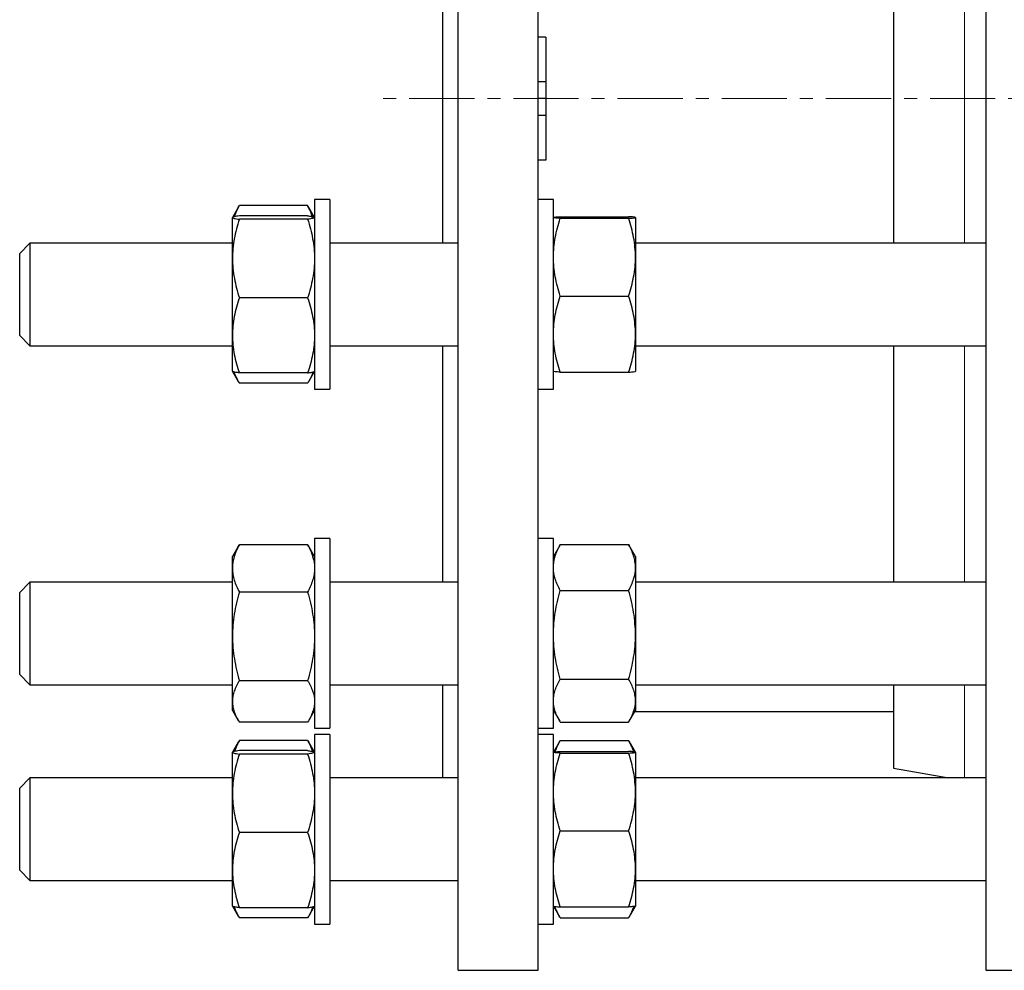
# Model space of a CAD drawing. Header units: millimetres. Extents: x 48 to 806, y 38 to 792.
# Tile 6 of 9: x 446 to 638, y 450 to 635. Entities that reach past the tile are written whole.
import ezdxf

# ---------------------------------------------------------------- set-up
doc = ezdxf.new("R2010")
doc.units = ezdxf.units.MM
doc.linetypes.add('CENTERX2', pattern=[20.32, 12.7, -2.54, 2.54, -2.54])
doc.layers.add('FORMAT', color=7, linetype='Continuous')

msp = doc.modelspace()

# ---------------------------------------------------------------- linework, layer by layer
at = {"color": 7, "linetype": 'Continuous', "lineweight": 25}
for p, q in [((531.75, 449.82), (531.75, 789.82)), ((547.35, 449.82), (547.35, 789.82)), ((634.68, 789.82), (634.68, 449.82)), ((528.75, 591.64), (528.75, 647.99)), ((616.68, 647.99), (616.68, 591.64)), ((548.85, 631.82), (547.35, 631.82)), ((548.85, 631.82), (548.85, 623.08)), ((548.85, 623.08), (547.35, 623.08)), ((548.85, 623.08), (548.85, 619.82)), ((548.85, 619.82), (547.35, 619.82)), ((548.85, 619.82), (548.85, 616.56)), ((548.85, 616.56), (547.35, 616.56)), ((548.85, 616.56), (548.85, 607.82)), ((548.85, 607.82), (547.35, 607.82)), ((506.75, 600.14), (503.75, 600.14)), ((503.75, 600.14), (503.75, 590.89)), ((506.75, 600.14), (506.75, 590.89)), ((550.35, 600.14), (547.35, 600.14)), ((550.35, 563.3), (550.35, 600.14)), ((488.88, 598.61), (487.76, 596.67)), ((488.88, 598.6), (489.09, 598.95)), ((502.41, 598.95), (489.09, 598.95)), ((502.61, 598.6), (502.41, 598.95)), ((503.73, 596.67), (502.61, 598.61)), ((487.76, 596.66), (487.75, 596.64)), ((487.75, 596.63), (487.75, 596.64)), ((487.75, 588.64), (487.75, 596.63)), ((502.41, 596.96), (489.09, 596.96)), ((502.41, 596.3), (489.09, 596.3)), ((503.75, 596.64), (503.74, 596.66)), ((551.69, 596.8), (565.01, 596.8)), ((551.69, 596.48), (565.01, 596.48)), ((566.35, 596.64), (566.35, 588.9)), ((448.25, 591.64), (446.25, 589.64)), ((487.75, 591.64), (448.25, 591.64)), ((448.25, 591.64), (448.25, 581.49)), ((531.75, 591.64), (506.75, 591.64)), ((634.68, 591.64), (566.35, 591.64)), ((446.25, 581.52), (446.25, 589.64)), ((503.75, 590.89), (503.75, 563.14)), ((506.75, 590.89), (506.75, 563.14)), ((487.75, 573.65), (487.75, 588.64)), ((566.35, 588.9), (566.35, 573.9)), ((446.25, 573.64), (446.25, 581.52)), ((448.25, 581.49), (448.25, 571.64)), ((502.41, 580.98), (489.09, 580.98)), ((551.69, 581.32), (565.01, 581.32)), ((446.25, 573.64), (448.25, 571.64)), ((487.75, 566.64), (487.75, 573.65)), ((566.35, 573.9), (566.35, 566.65)), ((448.25, 571.64), (487.75, 571.64)), ((506.75, 571.64), (531.75, 571.64)), ((528.75, 525.52), (528.75, 571.64)), ((566.35, 571.64), (634.68, 571.64)), ((616.68, 571.64), (616.68, 525.52)), ((487.75, 566.64), (487.76, 566.63)), ((487.76, 566.63), (488.88, 564.68)), ((502.61, 564.68), (503.74, 566.63)), ((503.74, 566.63), (503.75, 566.64)), ((502.41, 566.32), (489.09, 566.32)), ((551.69, 566.48), (565.01, 566.48)), ((502.41, 564.34), (489.09, 564.34)), ((503.75, 563.14), (506.75, 563.14)), ((547.35, 563.14), (550.35, 563.14)), ((550.35, 563.14), (550.35, 563.3)), ((506.75, 534.02), (503.75, 534.02)), ((503.75, 534.02), (503.75, 515.52)), ((506.75, 534.02), (506.75, 515.52)), ((550.35, 534.02), (547.35, 534.02)), ((550.35, 497.02), (550.35, 534.02)), ((488.88, 532.48), (487.75, 530.52)), ((488.88, 532.48), (489.09, 532.83)), ((502.41, 532.83), (489.09, 532.83)), ((502.61, 532.48), (502.41, 532.83)), ((503.75, 530.52), (502.61, 532.48)), ((551.58, 532.66), (550.35, 530.52)), ((551.69, 532.84), (551.59, 532.66)), ((551.69, 532.84), (565.01, 532.84)), ((565.01, 532.84), (565.11, 532.66)), ((566.35, 530.52), (565.11, 532.66)), ((487.75, 528.22), (487.75, 530.52)), ((566.35, 530.52), (566.35, 528.37)), ((487.75, 514.95), (487.75, 528.22)), ((566.35, 528.37), (566.35, 515.24)), ((448.25, 525.52), (446.25, 523.52)), ((487.75, 525.52), (448.25, 525.52)), ((448.25, 525.52), (448.25, 510.39)), ((531.75, 525.52), (506.75, 525.52)), ((634.68, 525.52), (566.35, 525.52)), ((446.25, 511.42), (446.25, 523.52)), ((502.41, 523.6), (489.09, 523.6)), ((551.69, 523.9), (565.01, 523.9)), ((487.75, 502.25), (487.75, 514.95)), ((503.75, 515.52), (503.75, 497.02)), ((506.75, 515.52), (506.75, 497.02)), ((566.35, 515.24), (566.35, 502.39)), ((446.25, 507.52), (446.25, 511.42)), ((448.25, 510.39), (448.25, 505.52)), ((446.25, 507.52), (448.25, 505.52)), ((448.25, 505.52), (487.75, 505.52)), ((502.41, 506.3), (489.09, 506.3)), ((506.75, 505.52), (531.75, 505.52)), ((528.75, 487.34), (528.75, 505.52)), ((551.69, 506.58), (565.01, 506.58)), ((566.35, 505.52), (634.68, 505.52)), ((616.68, 505.52), (616.68, 489.24)), ((487.75, 500.52), (487.75, 502.25)), ((566.35, 502.39), (566.35, 500.52)), ((487.75, 500.52), (488.88, 498.56)), ((502.61, 498.56), (503.75, 500.52)), ((550.35, 500.52), (551.58, 498.38)), ((550.35, 500.32), (550.46, 500.32)), ((565.11, 498.38), (566.35, 500.52)), ((566.23, 500.32), (616.68, 500.32)), ((502.41, 498.21), (489.09, 498.21)), ((551.69, 498.2), (565.01, 498.2)), ((503.75, 497.02), (506.75, 497.02)), ((506.75, 495.84), (503.75, 495.84)), ((503.75, 495.84), (503.75, 468.09)), ((506.75, 495.84), (506.75, 468.09)), ((547.35, 497.02), (550.35, 497.02)), ((550.35, 495.84), (547.35, 495.84)), ((550.35, 458.84), (550.35, 495.84)), ((488.88, 494.31), (487.76, 492.37)), ((489.09, 494.65), (488.88, 494.31)), ((502.41, 494.65), (489.09, 494.65)), ((502.41, 494.65), (502.61, 494.31)), ((503.73, 492.37), (502.61, 494.31)), ((551.58, 494.49), (550.35, 492.34)), ((551.69, 494.66), (551.59, 494.48)), ((551.69, 494.66), (565.01, 494.66)), ((565.01, 494.66), (565.11, 494.48)), ((566.35, 492.34), (565.11, 494.49)), ((487.76, 492.36), (487.75, 492.34)), ((487.75, 492.33), (487.75, 492.34)), ((487.75, 484.35), (487.75, 492.33)), ((502.41, 492.66), (489.09, 492.66)), ((502.41, 492), (489.09, 492)), ((503.75, 492.34), (503.74, 492.36)), ((551.69, 492.5), (565.01, 492.5)), ((551.69, 492.18), (565.01, 492.18)), ((566.35, 492.34), (566.35, 484.6)), ((616.68, 489.24), (627.46, 487.34)), ((448.25, 487.34), (446.25, 485.34)), ((487.75, 487.34), (448.25, 487.34)), ((448.25, 487.34), (448.25, 468.61)), ((531.75, 487.34), (506.75, 487.34)), ((634.68, 487.34), (566.35, 487.34)), ((634.68, 487.34), (634.68, 487.34)), ((446.25, 470.36), (446.25, 485.34)), ((487.75, 469.36), (487.75, 484.35)), ((566.35, 484.6), (566.35, 469.6)), ((502.41, 476.69), (489.09, 476.69)), ((551.69, 477.02), (565.01, 477.02)), ((446.25, 469.34), (446.25, 470.36)), ((446.25, 469.34), (448.25, 467.34)), ((448.25, 468.61), (448.25, 467.34)), ((487.75, 462.34), (487.75, 469.36)), ((566.35, 469.6), (566.35, 462.35)), ((448.25, 467.34), (487.75, 467.34)), ((503.75, 468.09), (503.75, 458.84)), ((506.75, 468.09), (506.75, 458.84)), ((506.75, 467.34), (531.75, 467.34)), ((566.35, 467.34), (634.68, 467.34)), ((487.75, 462.34), (487.76, 462.33)), ((487.76, 462.33), (488.88, 460.38)), ((502.41, 462.03), (489.09, 462.03)), ((502.61, 460.38), (503.74, 462.33)), ((503.74, 462.33), (503.75, 462.34)), ((550.35, 462.34), (551.58, 460.2)), ((551.69, 462.19), (565.01, 462.19)), ((565.11, 460.2), (566.35, 462.34)), ((502.41, 460.04), (489.09, 460.04)), ((551.69, 460.03), (565.01, 460.03)), ((503.75, 458.84), (506.75, 458.84)), ((547.35, 458.84), (550.35, 458.84)), ((531.75, 449.82), (547.35, 449.82)), ((634.68, 449.82), (646.68, 449.82))]:
    msp.add_line(p, q, dxfattribs=at)
at = {"color": 8, "linetype": 'Continuous', "lineweight": 18}
for p, q in [((630.55, 591.64), (630.55, 647.99)), ((630.55, 525.52), (630.55, 571.64)), ((630.55, 487.34), (630.55, 505.52))]:
    msp.add_line(p, q, dxfattribs=at)
at = {"color": 7, "linetype": 'Continuous', "lineweight": 25}
for points, knots in [([(488.16, 596.81), (488.21, 596.97), (488.35, 597.41), (488.66, 598.12), (488.94, 598.67), (489.09, 598.95)], [0, 0, 0, 0, 0.217027, 0.608496, 1, 1, 1, 1]), ([(503.33, 596.81), (503.28, 596.97), (503.15, 597.41), (502.84, 598.12), (502.55, 598.67), (502.41, 598.95)], [0, 0, 0, 0, 0.217027, 0.608496, 1, 1, 1, 1]), ([(489.09, 596.96), (488.68, 596.91), (488.34, 596.85), (487.87, 596.74), (487.75, 596.69), (487.75, 596.63)], [0, 0, 0, 0, 0.5, 0.5, 1, 1, 1, 1]), ([(487.75, 596.63), (487.75, 596.6), (487.78, 596.58), (487.9, 596.52), (487.99, 596.49), (488.34, 596.41), (488.68, 596.36), (489.09, 596.3)], [0, 0, 0, 0, 0.25, 0.25, 0.5, 0.5, 1, 1, 1, 1]), ([(489.09, 596.3), (488.88, 595.68), (488.7, 595.05), (488.36, 593.78), (488.22, 593.14), (487.87, 591.22), (487.75, 589.94), (487.75, 588.64)], [0, 0, 0, 0, 0.25, 0.25, 0.5, 0.5, 1, 1, 1, 1]), ([(502.41, 596.96), (502.54, 596.94), (502.8, 596.91), (503.12, 596.85), (503.39, 596.8), (503.59, 596.74), (503.7, 596.7), (503.71, 596.68), (503.71, 596.68)], [0, 0, 0, 0, 0.190453, 0.380961, 0.571369, 0.765372, 0.9595, 1, 1, 1, 1]), ([(503.75, 596.63), (503.75, 596.6), (503.71, 596.58), (503.59, 596.52), (503.5, 596.49), (503.15, 596.41), (502.81, 596.36), (502.41, 596.3)], [0, 0, 0, 0, 0.25, 0.25, 0.5, 0.5, 1, 1, 1, 1]), ([(502.41, 596.3), (502.61, 595.68), (502.8, 595.05), (503.13, 593.78), (503.27, 593.14), (503.62, 591.22), (503.75, 589.94), (503.75, 588.64)], [0, 0, 0, 0, 0.25, 0.25, 0.5, 0.5, 1, 1, 1, 1]), ([(550.35, 596.64), (550.35, 596.65), (550.38, 596.67), (550.5, 596.7), (550.59, 596.71), (550.95, 596.75), (551.28, 596.78), (551.69, 596.8)], [0, 0, 0, 0, 0.25, 0.25, 0.5, 0.5, 1, 1, 1, 1]), ([(551.69, 596.48), (551.48, 596.49), (551.3, 596.51), (550.96, 596.53), (550.82, 596.55), (550.47, 596.59), (550.35, 596.61), (550.35, 596.64)], [0, 0, 0, 0, 0.25, 0.25, 0.5, 0.5, 1, 1, 1, 1]), ([(550.35, 588.9), (550.35, 589.54), (550.38, 590.19), (550.5, 591.47), (550.59, 592.1), (550.94, 594), (551.28, 595.24), (551.69, 596.48)], [0, 0, 0, 0, 0.25, 0.25, 0.5, 0.5, 1, 1, 1, 1]), ([(566.35, 596.64), (566.35, 596.65), (566.32, 596.67), (566.19, 596.7), (566.1, 596.71), (565.75, 596.75), (565.41, 596.78), (565.01, 596.8)], [0, 0, 0, 0, 0.25, 0.25, 0.5, 0.5, 1, 1, 1, 1]), ([(565.01, 596.48), (565.21, 596.49), (565.4, 596.51), (565.73, 596.53), (565.87, 596.55), (566.22, 596.59), (566.35, 596.61), (566.35, 596.64)], [0, 0, 0, 0, 0.25, 0.25, 0.5, 0.5, 1, 1, 1, 1]), ([(566.35, 588.9), (566.35, 589.54), (566.31, 590.19), (566.19, 591.47), (566.1, 592.1), (565.75, 594), (565.41, 595.24), (565.01, 596.48)], [0, 0, 0, 0, 0.25, 0.25, 0.5, 0.5, 1, 1, 1, 1]), ([(487.75, 588.64), (487.75, 588), (487.78, 587.35), (487.9, 586.04), (487.99, 585.4), (488.35, 583.48), (488.68, 582.22), (489.09, 580.98)], [0, 0, 0, 0, 0.25, 0.25, 0.5, 0.5, 1, 1, 1, 1]), ([(503.75, 588.64), (503.75, 588), (503.72, 587.35), (503.59, 586.04), (503.5, 585.4), (503.15, 583.48), (502.81, 582.22), (502.41, 580.98)], [0, 0, 0, 0, 0.25, 0.25, 0.5, 0.5, 1, 1, 1, 1]), ([(551.69, 581.32), (551.28, 582.56), (550.94, 583.81), (550.47, 586.33), (550.35, 587.61), (550.35, 588.9)], [0, 0, 0, 0, 0.5, 0.5, 1, 1, 1, 1]), ([(565.01, 581.32), (565.42, 582.56), (565.75, 583.81), (566.22, 586.33), (566.35, 587.61), (566.35, 588.9)], [0, 0, 0, 0, 0.5, 0.5, 1, 1, 1, 1]), ([(489.09, 580.98), (488.68, 579.79), (488.34, 578.58), (487.87, 576.14), (487.75, 574.9), (487.75, 573.65)], [0, 0, 0, 0, 0.5, 0.5, 1, 1, 1, 1]), ([(502.41, 580.98), (502.82, 579.79), (503.15, 578.58), (503.62, 576.14), (503.75, 574.9), (503.75, 573.65)], [0, 0, 0, 0, 0.5, 0.5, 1, 1, 1, 1]), ([(550.35, 573.9), (550.35, 574.53), (550.38, 575.16), (550.5, 576.42), (550.59, 577.04), (550.94, 578.89), (551.28, 580.11), (551.69, 581.32)], [0, 0, 0, 0, 0.25, 0.25, 0.5, 0.5, 1, 1, 1, 1]), ([(566.35, 573.9), (566.35, 574.53), (566.31, 575.16), (566.19, 576.42), (566.1, 577.04), (565.75, 578.89), (565.41, 580.11), (565.01, 581.32)], [0, 0, 0, 0, 0.25, 0.25, 0.5, 0.5, 1, 1, 1, 1]), ([(487.75, 573.65), (487.75, 573.03), (487.78, 572.41), (487.9, 571.17), (487.99, 570.56), (488.34, 568.73), (488.68, 567.52), (489.09, 566.32)], [0, 0, 0, 0, 0.25, 0.25, 0.5, 0.5, 1, 1, 1, 1]), ([(503.75, 573.65), (503.75, 573.03), (503.71, 572.41), (503.59, 571.17), (503.5, 570.56), (503.15, 568.73), (502.81, 567.52), (502.41, 566.32)], [0, 0, 0, 0, 0.25, 0.25, 0.5, 0.5, 1, 1, 1, 1]), ([(551.69, 566.48), (551.28, 567.7), (550.94, 568.92), (550.47, 571.39), (550.35, 572.64), (550.35, 573.9)], [0, 0, 0, 0, 0.5, 0.5, 1, 1, 1, 1]), ([(565.01, 566.48), (565.42, 567.7), (565.75, 568.92), (566.22, 571.39), (566.35, 572.64), (566.35, 573.9)], [0, 0, 0, 0, 0.5, 0.5, 1, 1, 1, 1]), ([(489.09, 566.32), (488.96, 566.34), (488.7, 566.38), (488.37, 566.43), (488.1, 566.49), (487.9, 566.54), (487.78, 566.59), (487.77, 566.62), (487.76, 566.63)], [0, 0, 0, 0, 0.176581, 0.353212, 0.529751, 0.709623, 0.889611, 1, 1, 1, 1]), ([(502.41, 566.32), (502.54, 566.34), (502.8, 566.38), (503.12, 566.43), (503.39, 566.49), (503.59, 566.54), (503.71, 566.59), (503.72, 566.62), (503.73, 566.63)], [0, 0, 0, 0, 0.176581, 0.353212, 0.529751, 0.709623, 0.889611, 1, 1, 1, 1]), ([(551.69, 566.48), (551.48, 566.5), (551.3, 566.51), (550.96, 566.54), (550.82, 566.55), (550.47, 566.59), (550.35, 566.62), (550.35, 566.65)], [0, 0, 0, 0, 0.25, 0.25, 0.5, 0.5, 1, 1, 1, 1]), ([(565.01, 566.48), (565.21, 566.5), (565.4, 566.51), (565.73, 566.54), (565.87, 566.55), (566.22, 566.59), (566.35, 566.62), (566.35, 566.65)], [0, 0, 0, 0, 0.25, 0.25, 0.5, 0.5, 1, 1, 1, 1]), ([(488.06, 566.5), (488.09, 566.4), (488.18, 566.09), (488.41, 565.58), (488.72, 564.95), (488.96, 564.54), (489.09, 564.34)], [0, 0, 0, 0, 0.132823, 0.421819, 0.710946, 1, 1, 1, 1]), ([(503.43, 566.5), (503.4, 566.4), (503.31, 566.09), (503.09, 565.58), (502.78, 564.95), (502.53, 564.54), (502.41, 564.34)], [0, 0, 0, 0, 0.132823, 0.421819, 0.710946, 1, 1, 1, 1]), ([(489.09, 532.83), (488.68, 532.07), (488.34, 531.31), (487.87, 529.78), (487.75, 529), (487.75, 528.22)], [0, 0, 0, 0, 0.5, 0.5, 1, 1, 1, 1]), ([(502.41, 532.83), (502.82, 532.07), (503.15, 531.31), (503.62, 529.78), (503.75, 529), (503.75, 528.22)], [0, 0, 0, 0, 0.5, 0.5, 1, 1, 1, 1]), ([(550.35, 528.37), (550.35, 528.75), (550.38, 529.13), (550.5, 529.89), (550.59, 530.26), (550.95, 531.38), (551.28, 532.12), (551.69, 532.84)], [0, 0, 0, 0, 0.25, 0.25, 0.5, 0.5, 1, 1, 1, 1]), ([(566.35, 528.37), (566.35, 528.75), (566.32, 529.13), (566.19, 529.89), (566.1, 530.26), (565.75, 531.38), (565.41, 532.12), (565.01, 532.84)], [0, 0, 0, 0, 0.25, 0.25, 0.5, 0.5, 1, 1, 1, 1]), ([(487.75, 528.22), (487.75, 527.82), (487.78, 527.43), (487.9, 526.65), (487.99, 526.27), (488.34, 525.12), (488.68, 524.36), (489.09, 523.6)], [0, 0, 0, 0, 0.25, 0.25, 0.5, 0.5, 1, 1, 1, 1]), ([(503.75, 528.22), (503.75, 527.82), (503.71, 527.43), (503.59, 526.65), (503.5, 526.27), (503.15, 525.12), (502.81, 524.36), (502.41, 523.6)], [0, 0, 0, 0, 0.25, 0.25, 0.5, 0.5, 1, 1, 1, 1]), ([(551.69, 523.9), (551.48, 524.26), (551.3, 524.63), (550.96, 525.37), (550.82, 525.74), (550.47, 526.86), (550.35, 527.61), (550.35, 528.37)], [0, 0, 0, 0, 0.25, 0.25, 0.5, 0.5, 1, 1, 1, 1]), ([(565.01, 523.9), (565.21, 524.26), (565.4, 524.63), (565.73, 525.37), (565.87, 525.74), (566.22, 526.86), (566.35, 527.61), (566.35, 528.37)], [0, 0, 0, 0, 0.25, 0.25, 0.5, 0.5, 1, 1, 1, 1]), ([(489.09, 523.6), (488.88, 522.9), (488.7, 522.19), (488.36, 520.75), (488.22, 520.03), (487.87, 517.87), (487.75, 516.41), (487.75, 514.95)], [0, 0, 0, 0, 0.25, 0.25, 0.5, 0.5, 1, 1, 1, 1]), ([(502.41, 523.6), (502.61, 522.9), (502.8, 522.19), (503.13, 520.75), (503.27, 520.03), (503.62, 517.87), (503.75, 516.41), (503.75, 514.95)], [0, 0, 0, 0, 0.25, 0.25, 0.5, 0.5, 1, 1, 1, 1]), ([(550.35, 515.24), (550.35, 515.98), (550.38, 516.71), (550.5, 518.18), (550.59, 518.9), (550.94, 521.06), (551.28, 522.49), (551.69, 523.9)], [0, 0, 0, 0, 0.25, 0.25, 0.5, 0.5, 1, 1, 1, 1]), ([(566.35, 515.24), (566.35, 515.98), (566.31, 516.71), (566.19, 518.18), (566.1, 518.9), (565.75, 521.06), (565.41, 522.49), (565.01, 523.9)], [0, 0, 0, 0, 0.25, 0.25, 0.5, 0.5, 1, 1, 1, 1]), ([(487.75, 514.95), (487.75, 514.22), (487.78, 513.48), (487.9, 512.01), (487.99, 511.28), (488.35, 509.11), (488.68, 507.7), (489.09, 506.3)], [0, 0, 0, 0, 0.25, 0.25, 0.5, 0.5, 1, 1, 1, 1]), ([(503.75, 514.95), (503.75, 514.22), (503.72, 513.48), (503.59, 512.01), (503.5, 511.28), (503.15, 509.11), (502.81, 507.7), (502.41, 506.3)], [0, 0, 0, 0, 0.25, 0.25, 0.5, 0.5, 1, 1, 1, 1]), ([(551.69, 506.58), (551.28, 508), (550.94, 509.43), (550.47, 512.31), (550.35, 513.77), (550.35, 515.24)], [0, 0, 0, 0, 0.5, 0.5, 1, 1, 1, 1]), ([(565.01, 506.58), (565.42, 508), (565.75, 509.43), (566.22, 512.31), (566.35, 513.77), (566.35, 515.24)], [0, 0, 0, 0, 0.5, 0.5, 1, 1, 1, 1]), ([(489.09, 506.3), (488.68, 505.64), (488.34, 504.97), (487.87, 503.62), (487.75, 502.94), (487.75, 502.25)], [0, 0, 0, 0, 0.5, 0.5, 1, 1, 1, 1]), ([(502.41, 506.3), (502.82, 505.64), (503.15, 504.97), (503.62, 503.62), (503.75, 502.94), (503.75, 502.25)], [0, 0, 0, 0, 0.5, 0.5, 1, 1, 1, 1]), ([(550.35, 502.39), (550.35, 502.75), (550.38, 503.11), (550.5, 503.81), (550.59, 504.16), (550.94, 505.21), (551.28, 505.9), (551.69, 506.58)], [0, 0, 0, 0, 0.25, 0.25, 0.5, 0.5, 1, 1, 1, 1]), ([(566.35, 502.39), (566.35, 502.75), (566.31, 503.11), (566.19, 503.81), (566.1, 504.16), (565.75, 505.21), (565.41, 505.9), (565.01, 506.58)], [0, 0, 0, 0, 0.25, 0.25, 0.5, 0.5, 1, 1, 1, 1]), ([(487.75, 502.25), (487.75, 501.91), (487.78, 501.57), (487.9, 500.89), (487.99, 500.55), (488.34, 499.54), (488.68, 498.87), (489.09, 498.21)], [0, 0, 0, 0, 0.25, 0.25, 0.5, 0.5, 1, 1, 1, 1]), ([(503.75, 502.25), (503.75, 501.91), (503.71, 501.57), (503.59, 500.89), (503.5, 500.55), (503.15, 499.54), (502.81, 498.87), (502.41, 498.21)], [0, 0, 0, 0, 0.25, 0.25, 0.5, 0.5, 1, 1, 1, 1]), ([(551.69, 498.2), (551.28, 498.89), (550.94, 499.58), (550.47, 500.97), (550.35, 501.68), (550.35, 502.39)], [0, 0, 0, 0, 0.5, 0.5, 1, 1, 1, 1]), ([(565.01, 498.2), (565.42, 498.89), (565.75, 499.58), (566.22, 500.97), (566.35, 501.68), (566.35, 502.39)], [0, 0, 0, 0, 0.5, 0.5, 1, 1, 1, 1]), ([(489.09, 494.65), (488.96, 494.4), (488.7, 493.91), (488.38, 493.19), (488.23, 492.72), (488.16, 492.51)], [0, 0, 0, 0, 0.35138, 0.70286, 1, 1, 1, 1]), ([(502.41, 494.65), (502.54, 494.4), (502.8, 493.91), (503.11, 493.19), (503.27, 492.72), (503.34, 492.51)], [0, 0, 0, 0, 0.35138, 0.70286, 1, 1, 1, 1]), ([(550.7, 492.42), (550.72, 492.48), (550.8, 492.77), (551.01, 493.29), (551.32, 493.98), (551.56, 494.43), (551.69, 494.66)], [0, 0, 0, 0, 0.07377, 0.382446, 0.691262, 1, 1, 1, 1]), ([(565.99, 492.42), (565.97, 492.48), (565.89, 492.77), (565.69, 493.29), (565.38, 493.98), (565.13, 494.43), (565.01, 494.66)], [0, 0, 0, 0, 0.07377, 0.382446, 0.691262, 1, 1, 1, 1]), ([(489.09, 492.66), (488.68, 492.61), (488.34, 492.56), (487.87, 492.45), (487.75, 492.39), (487.75, 492.33)], [0, 0, 0, 0, 0.5, 0.5, 1, 1, 1, 1]), ([(487.75, 492.33), (487.75, 492.31), (487.78, 492.28), (487.9, 492.22), (487.99, 492.19), (488.34, 492.11), (488.68, 492.06), (489.09, 492)], [0, 0, 0, 0, 0.25, 0.25, 0.5, 0.5, 1, 1, 1, 1]), ([(489.09, 492), (488.68, 490.75), (488.34, 489.49), (487.87, 486.94), (487.75, 485.65), (487.75, 484.35)], [0, 0, 0, 0, 0.5, 0.5, 1, 1, 1, 1]), ([(502.41, 492.66), (502.54, 492.65), (502.8, 492.61), (503.12, 492.56), (503.39, 492.5), (503.59, 492.45), (503.7, 492.4), (503.71, 492.38), (503.71, 492.38)], [0, 0, 0, 0, 0.190453, 0.380961, 0.571369, 0.765372, 0.9595, 1, 1, 1, 1]), ([(503.75, 492.33), (503.75, 492.31), (503.71, 492.28), (503.59, 492.22), (503.5, 492.19), (503.15, 492.11), (502.81, 492.06), (502.41, 492)], [0, 0, 0, 0, 0.25, 0.25, 0.5, 0.5, 1, 1, 1, 1]), ([(502.41, 492), (502.82, 490.75), (503.15, 489.49), (503.62, 486.94), (503.75, 485.65), (503.75, 484.35)], [0, 0, 0, 0, 0.5, 0.5, 1, 1, 1, 1]), ([(550.35, 492.34), (550.35, 492.36), (550.38, 492.37), (550.5, 492.4), (550.59, 492.41), (550.94, 492.45), (551.28, 492.48), (551.69, 492.5)], [0, 0, 0, 0, 0.25, 0.25, 0.5, 0.5, 1, 1, 1, 1]), ([(551.69, 492.18), (551.28, 492.21), (550.94, 492.23), (550.47, 492.29), (550.35, 492.31), (550.35, 492.34)], [0, 0, 0, 0, 0.5, 0.5, 1, 1, 1, 1]), ([(550.35, 484.6), (550.35, 485.24), (550.38, 485.89), (550.5, 487.18), (550.59, 487.82), (550.95, 489.71), (551.28, 490.96), (551.69, 492.18)], [0, 0, 0, 0, 0.25, 0.25, 0.5, 0.5, 1, 1, 1, 1]), ([(566.35, 492.34), (566.35, 492.36), (566.31, 492.37), (566.19, 492.4), (566.1, 492.41), (565.75, 492.45), (565.41, 492.48), (565.01, 492.5)], [0, 0, 0, 0, 0.25, 0.25, 0.5, 0.5, 1, 1, 1, 1]), ([(565.01, 492.18), (565.42, 492.21), (565.75, 492.23), (566.22, 492.29), (566.35, 492.31), (566.35, 492.34)], [0, 0, 0, 0, 0.5, 0.5, 1, 1, 1, 1]), ([(566.35, 484.6), (566.35, 485.24), (566.32, 485.89), (566.19, 487.18), (566.1, 487.82), (565.75, 489.71), (565.41, 490.96), (565.01, 492.18)], [0, 0, 0, 0, 0.25, 0.25, 0.5, 0.5, 1, 1, 1, 1]), ([(487.75, 484.35), (487.75, 483.7), (487.78, 483.04), (487.9, 481.75), (487.99, 481.11), (488.34, 479.2), (488.68, 477.94), (489.09, 476.69)], [0, 0, 0, 0, 0.25, 0.25, 0.5, 0.5, 1, 1, 1, 1]), ([(503.75, 484.35), (503.75, 483.7), (503.71, 483.04), (503.59, 481.75), (503.5, 481.11), (503.15, 479.2), (502.81, 477.94), (502.41, 476.69)], [0, 0, 0, 0, 0.25, 0.25, 0.5, 0.5, 1, 1, 1, 1]), ([(551.69, 477.02), (551.48, 477.64), (551.3, 478.26), (550.96, 479.52), (550.82, 480.15), (550.47, 482.05), (550.35, 483.32), (550.35, 484.6)], [0, 0, 0, 0, 0.25, 0.25, 0.5, 0.5, 1, 1, 1, 1]), ([(565.01, 477.02), (565.21, 477.64), (565.4, 478.26), (565.73, 479.52), (565.87, 480.15), (566.22, 482.05), (566.35, 483.32), (566.35, 484.6)], [0, 0, 0, 0, 0.25, 0.25, 0.5, 0.5, 1, 1, 1, 1]), ([(489.09, 476.69), (488.88, 476.09), (488.7, 475.49), (488.36, 474.27), (488.22, 473.66), (487.87, 471.83), (487.75, 470.59), (487.75, 469.36)], [0, 0, 0, 0, 0.25, 0.25, 0.5, 0.5, 1, 1, 1, 1]), ([(502.41, 476.69), (502.61, 476.09), (502.8, 475.49), (503.13, 474.27), (503.27, 473.66), (503.62, 471.83), (503.75, 470.59), (503.75, 469.36)], [0, 0, 0, 0, 0.25, 0.25, 0.5, 0.5, 1, 1, 1, 1]), ([(550.35, 469.6), (550.35, 470.23), (550.38, 470.87), (550.5, 472.12), (550.59, 472.74), (550.94, 474.59), (551.28, 475.81), (551.69, 477.02)], [0, 0, 0, 0, 0.25, 0.25, 0.5, 0.5, 1, 1, 1, 1]), ([(566.35, 469.6), (566.35, 470.23), (566.31, 470.87), (566.19, 472.12), (566.1, 472.74), (565.75, 474.59), (565.41, 475.81), (565.01, 477.02)], [0, 0, 0, 0, 0.25, 0.25, 0.5, 0.5, 1, 1, 1, 1]), ([(487.75, 469.36), (487.75, 468.74), (487.78, 468.11), (487.9, 466.87), (487.99, 466.25), (488.35, 464.41), (488.68, 463.21), (489.09, 462.03)], [0, 0, 0, 0, 0.25, 0.25, 0.5, 0.5, 1, 1, 1, 1]), ([(503.75, 469.36), (503.75, 468.74), (503.72, 468.11), (503.59, 466.87), (503.5, 466.25), (503.15, 464.41), (502.81, 463.21), (502.41, 462.03)], [0, 0, 0, 0, 0.25, 0.25, 0.5, 0.5, 1, 1, 1, 1]), ([(551.69, 462.19), (551.28, 463.4), (550.94, 464.62), (550.47, 467.09), (550.35, 468.34), (550.35, 469.6)], [0, 0, 0, 0, 0.5, 0.5, 1, 1, 1, 1]), ([(565.01, 462.19), (565.42, 463.4), (565.75, 464.62), (566.22, 467.09), (566.35, 468.34), (566.35, 469.6)], [0, 0, 0, 0, 0.5, 0.5, 1, 1, 1, 1]), ([(489.09, 462.03), (488.96, 462.04), (488.7, 462.08), (488.37, 462.13), (488.1, 462.19), (487.9, 462.24), (487.78, 462.29), (487.77, 462.32), (487.76, 462.33)], [0, 0, 0, 0, 0.176581, 0.353212, 0.529751, 0.709623, 0.889611, 1, 1, 1, 1]), ([(488.05, 462.2), (488.14, 461.97), (488.3, 461.49), (488.66, 460.76), (488.94, 460.28), (489.09, 460.04)], [0, 0, 0, 0, 0.3212036, 0.6605867, 1, 1, 1, 1]), ([(502.41, 462.03), (502.54, 462.04), (502.8, 462.08), (503.12, 462.13), (503.39, 462.19), (503.59, 462.24), (503.71, 462.29), (503.72, 462.32), (503.73, 462.33)], [0, 0, 0, 0, 0.176581, 0.353212, 0.529751, 0.709623, 0.889611, 1, 1, 1, 1]), ([(503.44, 462.2), (503.36, 461.97), (503.19, 461.49), (502.84, 460.76), (502.55, 460.28), (502.41, 460.04)], [0, 0, 0, 0, 0.3212036, 0.6605867, 1, 1, 1, 1]), ([(550.35, 462.35), (550.35, 462.33), (550.38, 462.32), (550.5, 462.29), (550.59, 462.28), (550.94, 462.24), (551.28, 462.21), (551.69, 462.19)], [0, 0, 0, 0, 0.25, 0.25, 0.5, 0.5, 1, 1, 1, 1]), ([(551.69, 460.03), (551.56, 460.25), (551.3, 460.7), (550.97, 461.39), (550.76, 461.91), (550.68, 462.21), (550.66, 462.27)], [0, 0, 0, 0, 0.305165, 0.610417, 0.91551, 1, 1, 1, 1]), ([(566.35, 462.35), (566.35, 462.33), (566.31, 462.32), (566.19, 462.29), (566.1, 462.28), (565.75, 462.24), (565.41, 462.21), (565.01, 462.19)], [0, 0, 0, 0, 0.25, 0.25, 0.5, 0.5, 1, 1, 1, 1]), ([(565.01, 460.03), (565.14, 460.25), (565.4, 460.7), (565.72, 461.39), (565.93, 461.91), (566.02, 462.21), (566.03, 462.27)], [0, 0, 0, 0, 0.305165, 0.610417, 0.91551, 1, 1, 1, 1])]:
    msp.add_open_spline(points, degree=3, knots=knots, dxfattribs=at)
at = {"layer": 'FORMAT', "linetype": 'CENTERX2', "lineweight": 18}
msp.add_line((738.12, 619.82), (516.03, 619.82), dxfattribs=at)

doc.saveas('drawing.dxf')
